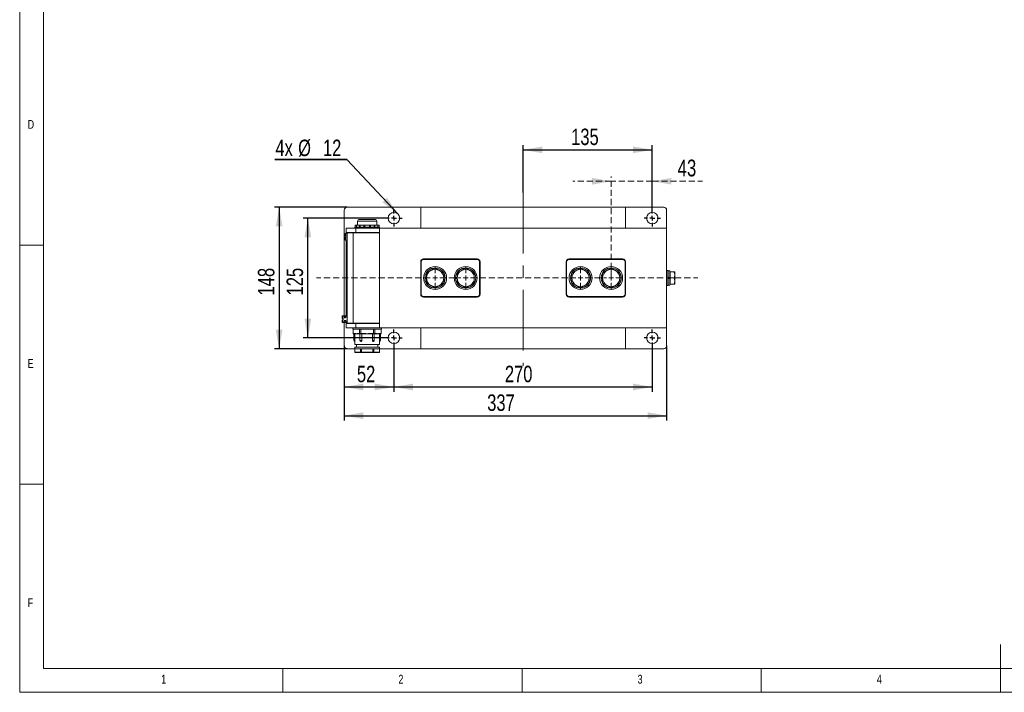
# Model space of a CAD drawing. Header units: millimetres. Extents: x 5 to 528, y 5 to 292.
# Tile 1 of 10: x 5 to 211, y 5 to 146. Entities that reach past the tile are written whole.
import ezdxf

# ---------------------------------------------------------------- set-up
doc = ezdxf.new("R2010")
doc.units = ezdxf.units.MM
doc.linetypes.add('CENTERX2', pattern=[20.32, 12.7, -2.54, 2.54, -2.54])
doc.linetypes.add('HIDDEN', pattern=[1.905, 1.27, -0.635])
doc.layers.add('1', color=7, linetype='Continuous')
doc.layers.add('2', color=7, linetype='HIDDEN', lineweight=15)
doc.styles.add('SLDTEXTSTYLE0', font='TXT', dxfattribs={"width": 0.75})
doc.dimstyles.new('SLDDIMSTYLE0', dxfattribs={"dimtxt": 3.439583, "dimasz": 4, "dimexe": 0, "dimexo": 0.0625, "dimgap": 0.859896, "dimtad": 1, "dimlfac": 5, "dimrnd": 1e-09, "dimzin": 12, "dimdsep": 46, "dimtxsty": 'SLDTEXTSTYLE0', "dimsah": 1, "dimcen": 0.09, "dimadec": 0, "dimazin": 3, "dimtfac": 1, "dimtofl": 0, "dimtmove": 0, "dimatfit": 3, "dimfxl": 1, "dimfrac": 2, "dimtolj": 1, "dimtzin": 12, "dimarcsym": 0})
doc.dimstyles.new('SLDDIMSTYLE2', dxfattribs={"dimtxt": 0.18, "dimasz": 4, "dimexe": 0, "dimexo": 0.0625, "dimgap": 0, "dimtad": 0, "dimtih": 1, "dimtoh": 1, "dimdec": 0, "dimrnd": 1e-09, "dimzin": 0, "dimdsep": 46, "dimtxsty": 'Standard', "dimsah": 1, "dimcen": 0.09, "dimadec": 0, "dimazin": 0, "dimtfac": 4, "dimtdec": 0, "dimtofl": 0, "dimtmove": 0, "dimatfit": 3, "dimfxl": 1, "dimfrac": 2, "dimtolj": 1, "dimtzin": 0, "dimarcsym": 0})
doc.dimstyles.new('SLDDIMSTYLE3', dxfattribs={"dimtxt": 3.5, "dimasz": 4, "dimexe": 0, "dimexo": 0.0625, "dimgap": 0.875, "dimtad": 1, "dimlfac": 5, "dimrnd": 1e-09, "dimzin": 12, "dimdsep": 46, "dimtxsty": 'SLDTEXTSTYLE0', "dimsah": 1, "dimcen": 0.09, "dimadec": 0, "dimazin": 3, "dimtfac": 1, "dimtmove": 0, "dimatfit": 0, "dimfxl": 1, "dimfrac": 2, "dimtolj": 1, "dimtzin": 12, "dimarcsym": 0})

# ---------------------------------------------------------------- blocks, each defined once
blk = doc.blocks.new('_D_9')
at = {"layer": '1'}
for p, q in [((72.83, 77.41), (72.83, 61.84)), ((140.23, 77.41), (140.23, 61.84)), ((72.83, 62.84), (140.23, 62.84))]:
    blk.add_line(p, q, dxfattribs=at)
for points in [[(72.83, 62.84), (76.83, 62.14), (76.83, 63.54)], [(140.23, 62.84), (136.23, 63.54), (136.23, 62.14)]]:
    blk.add_solid(points, dxfattribs=at)
at = {"layer": '1', "insert": (102.72, 67.28), "char_height": 3.44, "attachment_point": 1, "style": 'SLDTEXTSTYLE0'}
blk.add_mtext('337', dxfattribs=at)
blk = doc.blocks.new('_D_10')
at = {"layer": '1'}
for p, q in [((72.83, 77.41), (72.83, 67.84)), ((83.23, 77.41), (83.23, 67.84)), ((72.83, 68.84), (83.23, 68.84))]:
    blk.add_line(p, q, dxfattribs=at)
for points in [[(72.83, 68.84), (76.83, 68.14), (76.83, 69.54)], [(83.23, 68.84), (79.23, 69.54), (79.23, 68.14)]]:
    blk.add_solid(points, dxfattribs=at)
at = {"layer": '1', "insert": (75.49, 73.28), "char_height": 3.44, "attachment_point": 1, "style": 'SLDTEXTSTYLE0'}
blk.add_mtext('52', dxfattribs=at)
blk = doc.blocks.new('_D_11')
at = {"layer": '1'}
for p, q in [((83.23, 77.41), (83.23, 67.84)), ((137.23, 77.41), (137.23, 67.84)), ((83.23, 68.84), (137.23, 68.84))]:
    blk.add_line(p, q, dxfattribs=at)
for points in [[(83.23, 68.84), (87.23, 68.14), (87.23, 69.54)], [(137.23, 68.84), (133.23, 69.54), (133.23, 68.14)]]:
    blk.add_solid(points, dxfattribs=at)
at = {"layer": '1', "insert": (106.42, 73.28), "char_height": 3.44, "attachment_point": 1, "style": 'SLDTEXTSTYLE0'}
blk.add_mtext('270', dxfattribs=at)
blk = doc.blocks.new('_D_12')
at = {"layer": '1'}
for p, q in [((110.23, 109.47), (110.23, 119.42)), ((137.23, 105.83), (137.23, 119.42)), ((110.23, 118.42), (137.23, 118.42))]:
    blk.add_line(p, q, dxfattribs=at)
for points in [[(110.23, 118.42), (114.23, 117.72), (114.23, 119.12)], [(137.23, 118.42), (133.23, 119.12), (133.23, 117.72)]]:
    blk.add_solid(points, dxfattribs=at)
at = {"layer": '1', "insert": (120.27, 122.86), "char_height": 3.44, "attachment_point": 1, "style": 'SLDTEXTSTYLE0'}
blk.add_mtext('135', dxfattribs=at)
blk = doc.blocks.new('_D_13')
at = {"layer": '1'}
for p, q in [((81.52, 104.12), (64.23, 104.12)), ((65.23, 79.12), (65.23, 104.12)), ((81.52, 79.12), (64.23, 79.12))]:
    blk.add_line(p, q, dxfattribs=at)
for points in [[(65.23, 104.12), (64.53, 100.12), (65.93, 100.12)], [(65.23, 79.12), (65.93, 83.12), (64.53, 83.12)]]:
    blk.add_solid(points, dxfattribs=at)
at = {"layer": '1', "insert": (60.79, 87.98), "char_height": 3.44, "attachment_point": 1, "rotation": 90, "style": 'SLDTEXTSTYLE0'}
blk.add_mtext('125', dxfattribs=at)
blk = doc.blocks.new('_D_14')
at = {"layer": '1'}
for p, q in [((73.42, 106.42), (58.23, 106.42)), ((59.23, 106.42), (59.23, 76.82)), ((73.42, 76.82), (58.23, 76.82))]:
    blk.add_line(p, q, dxfattribs=at)
for points in [[(59.23, 106.42), (58.53, 102.42), (59.93, 102.42)], [(59.23, 76.82), (59.93, 80.82), (58.53, 80.82)]]:
    blk.add_solid(points, dxfattribs=at)
at = {"layer": '1', "insert": (54.79, 87.98), "char_height": 3.44, "attachment_point": 1, "rotation": 90, "style": 'SLDTEXTSTYLE0'}
blk.add_mtext('148', dxfattribs=at)
blk = doc.blocks.new('_D_15')
at = {"layer": '2'}
for p, q in [((128.63, 111.85), (120.63, 111.85)), ((128.63, 91.63), (128.63, 112.85)), ((137.23, 111.85), (128.63, 111.85)), ((137.23, 105.83), (137.23, 112.85)), ((137.23, 111.85), (147.69, 111.85))]:
    blk.add_line(p, q, dxfattribs=at)
for points in [[(128.63, 111.85), (124.63, 112.55), (124.63, 111.15)], [(137.23, 111.85), (141.23, 111.15), (141.23, 112.55)]]:
    blk.add_solid(points, dxfattribs=at)
at = {"layer": '2', "insert": (142.52, 116.37), "char_height": 3.5, "attachment_point": 1, "style": 'SLDTEXTSTYLE0'}
blk.add_mtext('43', dxfattribs=at)
blk = doc.blocks.new('SW_NOTE_5')
at = {"layer": '1', "color": 0}
for p, q in [((-15.05, 0), (0, 0)), ((0, 0), (-15.05, 0)), ((-15.05, 0), (0, 0)), ((0, 0), (-15.05, 0)), ((-15.05, 0), (0, 0)), ((0, 0), (-15.05, 0))]:
    blk.add_line(p, q, dxfattribs=at)
at = {"layer": '1', "color": 0, "char_height": 3.44, "attachment_point": 1, "style": 'SLDTEXTSTYLE0'}
for s, insert in [('4x', (-14.94, 4.16)), ('%%c', (-10.19, 4.16)), ('12', (-5, 4.16))]:
    blk.add_mtext(s, dxfattribs=dict(at, insert=insert))
blk = doc.blocks.new('SW_CENTERMARKSYMBOL_1')
at = {"layer": '1', "color": 0}
for p, q in [((-1, 0), (-1.7, 0)), ((0, 0), (-0.5, 0)), ((0, 1), (0, 1.7)), ((0, 0), (0, 0.5)), ((0, 0), (0, -0.5)), ((0, 0), (0.5, 0)), ((1, 0), (1.7, 0)), ((0, -1), (0, -1.7))]:
    blk.add_line(p, q, dxfattribs=at)
blk = doc.blocks.new('SW_CENTERMARKSYMBOL_2')
at = {"layer": '1', "color": 0}
for p, q in [((-1, 0), (-1.7, 0)), ((0, 0), (-0.5, 0)), ((0, 1), (0, 1.7)), ((0, 0), (0, 0.5)), ((0, 0), (0, -0.5)), ((0, 0), (0.5, 0)), ((1, 0), (1.7, 0)), ((0, -1), (0, -1.7))]:
    blk.add_line(p, q, dxfattribs=at)
blk = doc.blocks.new('SW_CENTERMARKSYMBOL_3')
at = {"layer": '1', "color": 0}
for p, q in [((-1, 0), (-1.7, 0)), ((0, 0), (-0.5, 0)), ((0, 1), (0, 1.7)), ((0, 0), (0, 0.5)), ((0, 0), (0, -0.5)), ((0, 0), (0.5, 0)), ((1, 0), (1.7, 0)), ((0, -1), (0, -1.7))]:
    blk.add_line(p, q, dxfattribs=at)
blk = doc.blocks.new('SW_CENTERMARKSYMBOL_4')
at = {"layer": '1', "color": 0}
for p, q in [((-1, 0), (-1.7, 0)), ((0, 0), (-0.5, 0)), ((0, 1), (0, 1.7)), ((0, 0), (0, 0.5)), ((0, 0), (0, -0.5)), ((0, 0), (0.5, 0)), ((1, 0), (1.7, 0)), ((0, -1), (0, -1.7))]:
    blk.add_line(p, q, dxfattribs=at)
blk = doc.blocks.new('SW_CENTERMARKSYMBOL_5')
at = {"layer": '2', "color": 0}
for p, q in [((0, 1), (0, 2.9)), ((6.4, 1), (6.4, 2.9)), ((30.4, 1), (30.4, 2.9)), ((36.8, 1), (36.8, 2.9)), ((-1, 0), (-24.77, 0)), ((0, 0), (-0.5, 0)), ((0, 0), (0, 0.5)), ((0, 0), (0, -0.5)), ((0, 0), (0.5, 0)), ((1, 0), (5.4, 0)), ((6.4, 0), (5.9, 0)), ((6.4, 0), (6.4, 0.5)), ((6.4, 0), (6.4, -0.5)), ((6.4, 0), (6.9, 0)), ((7.4, 0), (29.4, 0)), ((30.4, 0), (29.9, 0)), ((30.4, 0), (30.4, 0.5)), ((30.4, 0), (30.4, -0.5)), ((30.4, 0), (30.9, 0)), ((31.4, 0), (35.8, 0)), ((36.8, 0), (36.3, 0)), ((36.8, 0), (36.8, 0.5)), ((36.8, 0), (36.8, -0.5)), ((36.8, 0), (37.3, 0)), ((37.8, 0), (39.7, 0)), ((0, -1), (0, -2.9)), ((6.4, -1), (6.4, -2.9)), ((30.4, -1), (30.4, -2.9)), ((36.8, -1), (36.8, -2.9))]:
    blk.add_line(p, q, dxfattribs=at)

msp = doc.modelspace()

# ---------------------------------------------------------------- linework, layer by layer
at = {"color": 7, "linetype": 'Continuous', "lineweight": 0}
for p, q in [((5, 292), (5, 5)), ((10, 287), (10, 10)), ((5, 98.5), (10, 98.5)), ((10, 48.5), (5, 48.5)), ((210, 5), (210, 15)), ((10, 10), (410, 10)), ((60, 5), (60, 10)), ((110, 10), (110, 5)), ((160, 5), (160, 10)), ((5, 5), (415, 5))]:
    msp.add_line(p, q, dxfattribs=at)
at = {"color": 7, "linetype": 'Continuous', "lineweight": 15}
for p, q in [((72.8293, 105.823), (72.8293, 83.723)), ((88.8293, 106.423), (73.4293, 106.423)), ((88.8293, 106.423), (131.6293, 106.423)), ((88.8293, 102.023), (88.8293, 106.423)), ((139.6293, 106.423), (131.6293, 106.423)), ((131.6293, 106.423), (131.6293, 102.023)), ((140.2293, 102.023), (140.2293, 105.823)), ((75.6293, 103.483), (75.6293, 102.683)), ((79.6293, 103.483), (75.6293, 103.483)), ((76.0293, 103.883), (79.2293, 103.883)), ((79.6293, 102.683), (79.6293, 103.483)), ((73.4293, 101.023), (73.1684, 101.0002)), ((73.1684, 101.0002), (73.1684, 100.223)), ((73.2293, 101.123), (73.2293, 102.023)), ((73.2293, 102.023), (75.2293, 102.023)), ((75.2293, 101.123), (73.2293, 101.123)), ((73.2293, 101.123), (73.2293, 101.0055)), ((73.4293, 101.063), (73.4293, 82.183)), ((73.4293, 101.063), (74.7293, 101.063)), ((74.0293, 101.063), (74.0293, 101.123)), ((74.7293, 101.063), (74.7293, 82.183)), ((74.7293, 101.063), (80.2293, 101.063)), ((75.0293, 102.283), (75.0293, 102.023)), ((80.2293, 102.283), (75.0293, 102.283)), ((75.1431, 102.683), (75.1431, 102.283)), ((75.1431, 102.683), (75.4092, 102.683)), ((75.2293, 102.023), (75.2293, 101.123)), ((80.2293, 102.023), (75.2293, 102.023)), ((80.2293, 101.123), (75.2293, 101.123)), ((75.2293, 101.123), (75.2293, 101.063)), ((75.4092, 102.683), (75.4092, 102.283)), ((75.4092, 102.683), (76.0051, 102.683)), ((76.0051, 102.683), (76.0051, 102.283)), ((76.1455, 102.683), (76.0051, 102.683)), ((76.1362, 102.683), (76.1362, 102.283)), ((76.1362, 102.683), (76.9646, 102.683)), ((76.9646, 102.683), (76.9646, 102.283)), ((77.1564, 102.683), (76.9646, 102.683)), ((77.1564, 102.283), (77.1564, 102.683)), ((77.1564, 102.683), (78.1022, 102.683)), ((78.1022, 102.683), (78.1022, 102.283)), ((78.294, 102.683), (78.1022, 102.683)), ((78.294, 102.283), (78.294, 102.683)), ((78.294, 102.683), (79.1224, 102.683)), ((79.2536, 102.683), (79.1132, 102.683)), ((79.1224, 102.283), (79.1224, 102.683)), ((79.2536, 102.283), (79.2536, 102.683)), ((79.2536, 102.683), (79.8495, 102.683)), ((79.8495, 102.283), (79.8495, 102.683)), ((79.8495, 102.683), (80.1156, 102.683)), ((80.1156, 102.283), (80.1156, 102.683)), ((80.2293, 102.023), (80.2293, 102.283)), ((80.2293, 102.023), (80.2293, 81.223)), ((80.2293, 102.023), (140.2293, 102.023)), ((140.2293, 102.023), (140.2293, 81.223)), ((72.9493, 100.343), (72.9493, 100.7611)), ((72.9493, 99.6849), (72.9493, 100.103)), ((73.1493, 100.343), (73.1493, 100.103)), ((73.1684, 100.223), (73.1684, 99.4458)), ((73.1684, 99.4458), (73.4293, 99.423)), ((73.2293, 99.4405), (73.2293, 83.723)), ((88.8293, 95.023), (88.9293, 95.023)), ((88.8293, 88.223), (88.8293, 95.023)), ((88.9293, 95.023), (88.9293, 88.223)), ((89.4293, 95.623), (89.4293, 95.523)), ((89.4293, 95.623), (100.6293, 95.623)), ((100.6293, 95.523), (89.4293, 95.523)), ((100.6293, 95.623), (100.6293, 95.523)), ((101.1293, 95.023), (101.2293, 95.023)), ((101.1293, 88.223), (101.1293, 95.023)), ((101.2293, 95.023), (101.2293, 88.223)), ((119.2293, 95.023), (119.3293, 95.023)), ((119.2293, 88.223), (119.2293, 95.023)), ((119.3293, 95.023), (119.3293, 88.223)), ((119.8293, 95.623), (131.0293, 95.623)), ((119.8293, 95.623), (119.8293, 95.523)), ((131.0293, 95.523), (119.8293, 95.523)), ((131.0293, 95.623), (131.0293, 95.523)), ((131.5293, 95.023), (131.6293, 95.023)), ((131.5293, 88.223), (131.5293, 95.023)), ((131.6293, 95.023), (131.6293, 88.223)), ((140.5493, 93.223), (140.2293, 93.223)), ((140.2513, 93.023), (140.2293, 93.023)), ((140.2513, 93.023), (140.2513, 90.223)), ((140.2713, 92.723), (140.2513, 92.723)), ((140.2713, 91.748), (140.2713, 92.723)), ((140.5493, 93.223), (140.5493, 91.623)), ((140.8693, 93.103), (140.5493, 93.103)), ((140.8693, 93.103), (140.8693, 91.703)), ((140.9893, 92.923), (140.8693, 92.923)), ((140.9893, 92.273), (140.9893, 92.923)), ((140.9893, 92.923), (141.8132, 92.923)), ((141.8132, 92.923), (141.9293, 92.273)), ((141.9293, 92.923), (141.9293, 92.273)), ((89.7219, 91.728), (90.0293, 91.728)), ((90.0293, 91.518), (89.7219, 91.518)), ((96.1219, 91.728), (96.4293, 91.728)), ((96.4293, 91.518), (96.1219, 91.518)), ((120.1219, 91.728), (120.4293, 91.728)), ((120.4293, 91.518), (120.1219, 91.518)), ((126.5219, 91.728), (126.8293, 91.728)), ((126.8293, 91.518), (126.5219, 91.518)), ((140.2713, 91.748), (140.2513, 91.748)), ((140.2713, 91.498), (140.2513, 91.498)), ((140.2713, 91.498), (140.2713, 91.748)), ((140.2713, 90.523), (140.2713, 91.498)), ((140.8693, 91.703), (140.5493, 91.703)), ((140.5493, 91.623), (140.5493, 90.023)), ((140.5493, 91.543), (140.8693, 91.543)), ((140.7893, 91.543), (140.7893, 91.703)), ((140.8693, 91.543), (140.8693, 91.703)), ((140.8693, 91.543), (140.8693, 90.143)), ((140.9893, 91.623), (140.9893, 92.273)), ((140.9893, 91.623), (141.8132, 91.623)), ((140.9893, 90.973), (140.9893, 91.623)), ((140.9893, 90.323), (140.9893, 90.973)), ((141.8132, 91.623), (141.9293, 90.973)), ((141.9293, 90.973), (141.9293, 92.273)), ((141.9293, 90.323), (141.9293, 90.973)), ((140.2293, 90.223), (140.2513, 90.223)), ((140.2293, 90.023), (140.5493, 90.023)), ((140.2713, 90.523), (140.2513, 90.523)), ((140.5493, 90.143), (140.8693, 90.143)), ((140.8693, 90.323), (140.9893, 90.323)), ((140.9893, 90.323), (141.8132, 90.323)), ((88.8293, 88.223), (88.9293, 88.223)), ((89.4293, 87.723), (100.6293, 87.723)), ((89.4293, 87.723), (89.4293, 87.623)), ((100.6293, 87.623), (89.4293, 87.623)), ((100.6293, 87.723), (100.6293, 87.623)), ((101.1293, 88.223), (101.2293, 88.223)), ((119.2293, 88.223), (119.3293, 88.223)), ((119.8293, 87.723), (131.0293, 87.723)), ((119.8293, 87.723), (119.8293, 87.623)), ((131.0293, 87.623), (119.8293, 87.623)), ((131.0293, 87.723), (131.0293, 87.623)), ((131.5293, 88.223), (131.6293, 88.223)), ((72.4293, 83.143), (72.4293, 83.683)), ((72.4293, 82.363), (72.4293, 82.903)), ((73.4293, 83.723), (72.4693, 83.723)), ((72.4693, 83.723), (72.4693, 83.143)), ((72.6493, 83.143), (72.4693, 83.143)), ((72.4693, 82.903), (72.6493, 82.903)), ((72.4693, 82.903), (72.4693, 82.323)), ((72.6493, 82.903), (72.6493, 83.143)), ((72.4693, 82.323), (73.4293, 82.323)), ((72.8293, 82.323), (72.8293, 77.423)), ((73.2293, 82.323), (73.2293, 82.123)), ((73.2293, 81.223), (73.2293, 82.123)), ((73.2293, 82.123), (75.2293, 82.123)), ((75.2293, 81.223), (73.2293, 81.223)), ((73.4293, 82.183), (74.7293, 82.183)), ((74.0293, 82.123), (74.0293, 82.183)), ((74.6293, 81.223), (74.6293, 80.943)), ((80.6293, 80.943), (74.6293, 80.943)), ((74.7293, 82.183), (80.2293, 82.183)), ((74.7293, 80.043), (74.7293, 80.943)), ((75.2293, 82.183), (75.2293, 82.123)), ((75.2293, 82.123), (75.2293, 81.223)), ((80.2293, 82.123), (75.2293, 82.123)), ((80.2293, 81.223), (75.2293, 81.223)), ((76.0293, 80.043), (76.0293, 80.943)), ((76.3293, 80.043), (76.3293, 80.943)), ((78.9293, 80.043), (78.9293, 80.943)), ((79.2293, 80.043), (79.2293, 80.943)), ((80.2293, 81.223), (140.2293, 81.223)), ((80.5293, 80.043), (80.5293, 80.943)), ((80.6293, 80.943), (80.6293, 81.223)), ((88.8293, 76.823), (88.8293, 81.223)), ((92.2293, 81.223), (92.2293, 81.201)), ((97.2293, 81.201), (92.2293, 81.201)), ((92.902, 81.181), (92.902, 81.201)), ((92.902, 81.181), (93.9751, 81.181)), ((93.9751, 81.181), (93.9751, 81.201)), ((94.6748, 81.181), (94.6748, 81.201)), ((94.893, 81.181), (94.893, 81.201)), ((94.9475, 81.181), (94.9475, 81.201)), ((95.793, 81.181), (95.793, 81.201)), ((96.6384, 81.181), (96.6384, 81.201)), ((96.6657, 81.181), (96.6657, 81.201)), ((97.2293, 81.201), (97.2293, 81.223)), ((123.2293, 81.223), (123.2293, 81.201)), ((128.2293, 81.201), (123.2293, 81.201)), ((123.902, 81.181), (123.902, 81.201)), ((123.902, 81.181), (124.9751, 81.181)), ((124.9751, 81.181), (124.9751, 81.201)), ((125.6748, 81.181), (125.6748, 81.201)), ((126.0293, 81.181), (126.0293, 81.201)), ((126.7657, 81.181), (126.7657, 81.201)), ((126.7657, 81.181), (127.2566, 81.181)), ((127.2566, 81.181), (127.2566, 81.201)), ((128.2293, 81.201), (128.2293, 81.223)), ((131.6293, 81.223), (131.6293, 76.823)), ((140.2293, 77.423), (140.2293, 81.223)), ((74.7293, 80.043), (75.0224, 80.043)), ((75.109, 79.943), (74.8293, 79.943)), ((74.8312, 79.943), (74.8312, 78.543)), ((74.8312, 78.543), (75.0389, 78.543)), ((75.0312, 78.343), (75.0312, 77.743)), ((75.0389, 78.543), (75.0389, 79.943)), ((75.3793, 79.943), (75.109, 79.943)), ((75.8229, 79.943), (75.3793, 79.943)), ((75.7363, 80.043), (76.0293, 80.043)), ((76.1025, 79.943), (75.8229, 79.943)), ((76.0293, 80.043), (76.3293, 80.043)), ((76.3561, 79.943), (76.1025, 79.943)), ((76.1303, 79.943), (76.1303, 78.543)), ((76.1303, 78.543), (76.5072, 78.543)), ((76.3293, 80.043), (76.9154, 80.043)), ((76.9154, 79.943), (76.3561, 79.943)), ((76.5072, 78.543), (76.5072, 79.943)), ((76.9154, 79.943), (76.9154, 80.043)), ((77.6293, 79.943), (76.9154, 79.943)), ((78.3432, 79.943), (77.6293, 79.943)), ((78.3432, 80.043), (78.9293, 80.043)), ((78.3432, 80.043), (78.3432, 79.943)), ((78.9025, 79.943), (78.3432, 79.943)), ((78.7514, 79.943), (78.7514, 78.543)), ((78.7514, 78.543), (79.1284, 78.543)), ((79.1561, 79.943), (78.9025, 79.943)), ((78.9293, 80.043), (79.2293, 80.043)), ((79.1284, 78.543), (79.1284, 79.943)), ((79.4358, 79.943), (79.1561, 79.943)), ((79.2293, 80.043), (79.5224, 80.043)), ((79.8793, 79.943), (79.4358, 79.943)), ((80.1497, 79.943), (79.8793, 79.943)), ((80.4293, 79.943), (80.1497, 79.943)), ((80.2197, 79.943), (80.2197, 78.543)), ((80.2197, 78.543), (80.4274, 78.543)), ((80.2274, 77.743), (80.2274, 78.343)), ((80.2363, 80.043), (80.5293, 80.043)), ((80.4274, 78.543), (80.4274, 79.943)), ((73.4293, 76.823), (75.0581, 76.823)), ((80.2274, 77.743), (75.0312, 77.743)), ((75.0581, 77.143), (75.0581, 76.843)), ((75.0581, 77.143), (80.2005, 77.143)), ((75.0581, 76.083), (75.0581, 76.843)), ((75.0581, 76.843), (75.0596, 76.843)), ((75.0596, 76.843), (76.2695, 76.843)), ((75.0635, 76.843), (75.0635, 76.083)), ((75.4293, 77.743), (75.4293, 77.143)), ((76.2634, 76.083), (76.2634, 76.843)), ((76.2695, 76.843), (76.278, 76.843)), ((76.278, 76.843), (76.278, 76.083)), ((76.278, 76.843), (76.3437, 76.843)), ((76.3437, 76.843), (76.4095, 76.843)), ((76.4095, 76.083), (76.4095, 76.843)), ((76.4095, 76.843), (76.4194, 76.843)), ((76.4194, 76.843), (78.8392, 76.843)), ((76.4295, 76.843), (76.4295, 76.083)), ((78.8292, 76.083), (78.8292, 76.843)), ((78.8392, 76.843), (78.8492, 76.843)), ((78.8492, 76.843), (78.8492, 76.083)), ((78.8492, 76.843), (78.9149, 76.843)), ((78.9149, 76.843), (78.9806, 76.843)), ((78.9806, 76.083), (78.9806, 76.843)), ((78.9806, 76.843), (78.9892, 76.843)), ((78.9892, 76.843), (80.199, 76.843)), ((78.9953, 76.843), (78.9953, 76.083)), ((79.8293, 77.143), (79.8293, 77.743)), ((80.1951, 76.083), (80.1951, 76.843)), ((80.199, 76.843), (80.2005, 76.843)), ((80.2005, 76.843), (80.2005, 77.143)), ((80.2005, 76.843), (80.2005, 76.083)), ((80.2005, 76.823), (88.8293, 76.823)), ((131.6293, 76.823), (88.8293, 76.823)), ((131.6293, 76.823), (139.6293, 76.823)), ((75.0635, 76.083), (75.0581, 76.083)), ((75.0635, 76.083), (76.2634, 76.083)), ((76.298, 76.043), (75.0981, 76.043)), ((76.278, 76.083), (76.2634, 76.083)), ((76.278, 76.083), (76.4095, 76.083)), ((76.4295, 76.043), (76.298, 76.043)), ((76.4295, 76.083), (76.4095, 76.083)), ((76.4295, 76.083), (78.8292, 76.083)), ((76.4295, 76.083), (76.4295, 76.043)), ((78.8292, 76.043), (76.4295, 76.043)), ((78.8492, 76.083), (78.8292, 76.083)), ((78.8292, 76.043), (78.8292, 76.083)), ((78.9606, 76.043), (78.8292, 76.043)), ((78.8492, 76.083), (78.9806, 76.083)), ((80.1605, 76.043), (78.9606, 76.043)), ((78.9953, 76.083), (78.9806, 76.083)), ((78.9953, 76.083), (80.1951, 76.083)), ((80.2005, 76.083), (80.1951, 76.083))]:
    msp.add_line(p, q, dxfattribs=at)
at = {"color": 7, "linetype": 'Continuous', "lineweight": 15, "flags": 128}
for points in [[(76.278, 76.083), (76.2784, 76.0752), (76.2795, 76.0677), (76.2814, 76.0608), (76.2839, 76.0547), (76.2869, 76.0497), (76.2904, 76.046), (76.2941, 76.0438), (76.298, 76.043)], [(76.4295, 76.043), (76.4255, 76.0438), (76.4218, 76.046), (76.4183, 76.0497), (76.4153, 76.0547), (76.4128, 76.0608), (76.411, 76.0677), (76.4098, 76.0752), (76.4095, 76.083)], [(78.8492, 76.083), (78.8488, 76.0752), (78.8477, 76.0677), (78.8458, 76.0608), (78.8433, 76.0547), (78.8403, 76.0497), (78.8368, 76.046), (78.8331, 76.0438), (78.8292, 76.043)], [(78.9606, 76.043), (78.9645, 76.0438), (78.9683, 76.046), (78.9717, 76.0497), (78.9748, 76.0547), (78.9773, 76.0608), (78.9791, 76.0677), (78.9802, 76.0752), (78.9806, 76.083)]]:
    msp.add_lwpolyline(points, dxfattribs=at)
at = {"color": 7, "linetype": 'Continuous', "lineweight": 15}
for centre, radius in [((83.2293, 104.123), 1.2), ((137.2293, 104.123), 1.2), ((91.8293, 91.623), 2.4), ((98.2293, 91.623), 2.4), ((122.2293, 91.623), 2.4), ((128.6293, 91.623), 2.4), ((83.2293, 79.123), 1.2), ((137.2293, 79.123), 1.2)]:
    msp.add_circle(centre, radius, dxfattribs=at)
for centre, radius, start, end in [((73.4293, 105.823), 0.6, 90, 180), ((139.6293, 105.823), 0.6, 0, 90), ((76.0293, 103.483), 0.4, 90, 180), ((79.2293, 103.483), 0.4, 0, 90), ((73.1893, 100.7611), 0.24, 95, 180), ((73.1893, 99.6849), 0.24, 180, 265), ((89.4293, 95.023), 0.6, 90, 180), ((89.4293, 95.023), 0.5, 90, 180), ((100.6293, 95.023), 0.6, 0, 90), ((100.6293, 95.023), 0.5, 0, 90), ((119.8293, 95.023), 0.6, 90, 180), ((119.8293, 95.023), 0.5, 90, 180), ((131.0293, 95.023), 0.6, 0, 90), ((131.0293, 95.023), 0.5, 0, 90), ((91.8293, 91.623), 2.11, 182.85239, 177.14761), ((91.8293, 91.623), 1.8, 120, 180), ((91.8293, 91.623), 1.8, 60, 120), ((91.8293, 91.623), 1.8, 0, 60), ((98.2293, 91.623), 2.11, 182.85239, 177.14761), ((98.2293, 91.623), 1.8, 120, 180), ((98.2293, 91.623), 1.8, 60, 120), ((98.2293, 91.623), 1.8, 0, 60), ((122.2293, 91.623), 2.11, 182.85239, 177.14761), ((122.2293, 91.623), 1.8, 120, 180), ((122.2293, 91.623), 1.8, 60, 120), ((122.2293, 91.623), 1.8, 0, 60), ((128.6293, 91.623), 2.11, 182.85239, 177.14761), ((128.6293, 91.623), 1.8, 120, 180), ((128.6293, 91.623), 1.8, 60, 120), ((128.6293, 91.623), 1.8, 0, 60), ((91.8293, 91.623), 1.8, 180, 240), ((91.8293, 91.623), 1.8, 300, 0), ((98.2293, 91.623), 1.8, 180, 240), ((98.2293, 91.623), 1.8, 300, 0), ((122.2293, 91.623), 1.8, 180, 240), ((122.2293, 91.623), 1.8, 300, 0), ((128.6293, 91.623), 1.8, 180, 240), ((128.6293, 91.623), 1.8, 300, 0), ((91.8293, 91.623), 1.8, 240, 300), ((98.2293, 91.623), 1.8, 240, 300), ((122.2293, 91.623), 1.8, 240, 300), ((128.6293, 91.623), 1.8, 240, 300), ((89.4293, 88.223), 0.6, 180, 270), ((89.4293, 88.223), 0.5, 180, 270), ((100.6293, 88.223), 0.5, 270, 0), ((100.6293, 88.223), 0.6, 270, 0), ((119.8293, 88.223), 0.6, 180, 270), ((119.8293, 88.223), 0.5, 180, 270), ((131.0293, 88.223), 0.5, 270, 0), ((131.0293, 88.223), 0.6, 270, 0), ((72.4693, 83.683), 0.04, 90, 180), ((72.4693, 82.363), 0.04, 180, 270), ((74.8293, 80.043), 0.1, 180, 270), ((75.0312, 78.543), 0.2, 180, 270), ((75.1162, 80.0367), 0.094, 176.190145, 265.596548), ((75.8301, 80.0367), 0.094, 176.188296, 265.598397), ((76.3303, 78.543), 0.2, 180, 270), ((78.9284, 78.543), 0.2, 270, 0), ((79.4286, 80.0367), 0.094, 274.402377, 3.81093), ((80.1424, 80.0367), 0.094, 274.402377, 3.81093), ((80.2274, 78.543), 0.2, 270, 0), ((80.4293, 80.043), 0.1, 270, 0), ((73.4293, 77.423), 0.6, 180, 270), ((139.6293, 77.423), 0.6, 270, 0), ((75.0981, 76.083), 0.04, 180, 270), ((75.101, 76.0805), 0.0376, 176.185766, 265.597155), ((76.3009, 76.0805), 0.0376, 176.190125, 265.597674), ((78.9577, 76.0805), 0.0376, 274.400393, 3.811808), ((80.1576, 76.0805), 0.0376, 274.402326, 3.809875), ((80.1605, 76.083), 0.04, 270, 0)]:
    msp.add_arc(centre, radius, start, end, dxfattribs=at)
for centre, major_axis, ratio, start_param, end_param in [((72.9893, 83.023), (0, -0.3111), 0.70710678, 2.758576, 3.52453838), ((76.1025, 80.043), (0, 0.1), 0.73205081, 1.57079633, 3.14159265), ((76.3561, 80.043), (0, 0.1), 0.26794919, 1.57079633, 3.14159265), ((78.9025, 80.043), (0, 0.1), 0.26794919, 3.14159265, 4.71238898), ((79.1561, 80.043), (0, 0.1), 0.73205081, 3.14159265, 4.71238898)]:
    msp.add_ellipse(centre, major_axis=major_axis, ratio=ratio, start_param=start_param, end_param=end_param, dxfattribs=at)
for points, knots in [([(73.1493, 100.343), (73.1388, 100.343), (73.1023, 100.343), (73.0442, 100.343), (72.9881, 100.343), (72.9548, 100.343), (72.951, 100.343), (72.9493, 100.343)], [0, 0, 0, 0, 0.09516837, 0.33018274, 0.56637623, 0.80513354, 1, 1, 1, 1]), ([(72.9493, 100.103), (72.9493, 100.103), (72.9496, 100.103), (72.9616, 100.103), (73.0058, 100.103), (73.0705, 100.103), (73.1232, 100.103), (73.1493, 100.103)], [0, 0, 0, 0, 0.0203987, 0.27338364, 0.52041859, 0.76213609, 1, 1, 1, 1]), ([(90.9293, 93.1818), (90.908, 93.1695), (90.7464, 93.0763), (90.4418, 92.9004), (90.1677, 92.7421), (90.0293, 92.6622)], [0, 0, 0, 0, 0.07008971, 0.53078361, 1, 1, 1, 1]), ([(90.0293, 92.6622), (90.0293, 92.5958), (90.0293, 92.2575), (90.0293, 91.9057), (90.0293, 91.623)], [0, 0, 0, 0, 0.196352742, 1, 1, 1, 1]), ([(91.8293, 93.7015), (91.6832, 93.6171), (91.3881, 93.4467), (91.0832, 93.2707), (90.9293, 93.1818)], [0, 0, 0, 0, 0.49545803, 1, 1, 1, 1]), ([(92.7293, 93.1818), (92.708, 93.1942), (92.5464, 93.2874), (92.2418, 93.4633), (91.9677, 93.6216), (91.8293, 93.7015)], [0, 0, 0, 0, 0.07008967, 0.53078482, 1, 1, 1, 1]), ([(93.6293, 92.6622), (93.4832, 92.7466), (93.1881, 92.9169), (92.8832, 93.093), (92.7293, 93.1818)], [0, 0, 0, 0, 0.49545808, 1, 1, 1, 1]), ([(93.6293, 91.623), (93.6293, 91.9057), (93.6293, 92.2575), (93.6293, 92.5958), (93.6293, 92.6622)], [0, 0, 0, 0, 0.80364726, 1, 1, 1, 1]), ([(97.3293, 93.1818), (97.308, 93.1695), (97.1464, 93.0763), (96.8418, 92.9004), (96.5677, 92.7421), (96.4293, 92.6622)], [0, 0, 0, 0, 0.07009094, 0.53078482, 1, 1, 1, 1]), ([(96.4293, 92.6622), (96.4293, 92.5958), (96.4293, 92.2575), (96.4293, 91.9057), (96.4293, 91.623)], [0, 0, 0, 0, 0.196352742, 1, 1, 1, 1]), ([(98.2293, 93.7015), (98.0832, 93.6171), (97.7881, 93.4467), (97.4832, 93.2707), (97.3293, 93.1818)], [0, 0, 0, 0, 0.49545834, 1, 1, 1, 1]), ([(99.1293, 93.1818), (99.108, 93.1942), (98.9464, 93.2874), (98.6418, 93.4633), (98.3677, 93.6216), (98.2293, 93.7015)], [0, 0, 0, 0, 0.07008972, 0.53078453, 1, 1, 1, 1]), ([(100.0293, 92.6622), (99.8832, 92.7466), (99.5881, 92.9169), (99.2832, 93.093), (99.1293, 93.1818)], [0, 0, 0, 0, 0.49545808, 1, 1, 1, 1]), ([(100.0293, 91.623), (100.0293, 91.9057), (100.0293, 92.2575), (100.0293, 92.5958), (100.0293, 92.6622)], [0, 0, 0, 0, 0.80364726, 1, 1, 1, 1]), ([(121.3293, 93.1818), (121.308, 93.1695), (121.1464, 93.0763), (120.8418, 92.9004), (120.5677, 92.7421), (120.4293, 92.6622)], [0, 0, 0, 0, 0.07009033, 0.53078421, 1, 1, 1, 1]), ([(120.4293, 92.6622), (120.4293, 92.5958), (120.4293, 92.2575), (120.4293, 91.9057), (120.4293, 91.623)], [0, 0, 0, 0, 0.196352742, 1, 1, 1, 1]), ([(122.2293, 93.7015), (122.0832, 93.6171), (121.7881, 93.4467), (121.4832, 93.2707), (121.3293, 93.1818)], [0, 0, 0, 0, 0.49545773, 1, 1, 1, 1]), ([(123.1293, 93.1818), (123.108, 93.1942), (122.9464, 93.2874), (122.6418, 93.4633), (122.3677, 93.6216), (122.2293, 93.7015)], [0, 0, 0, 0, 0.07008972, 0.53078393, 1, 1, 1, 1]), ([(124.0293, 92.6622), (123.8832, 92.7466), (123.5881, 92.9169), (123.2832, 93.093), (123.1293, 93.1818)], [0, 0, 0, 0, 0.49545808, 1, 1, 1, 1]), ([(124.0293, 91.623), (124.0293, 91.9057), (124.0293, 92.2575), (124.0293, 92.5958), (124.0293, 92.6622)], [0, 0, 0, 0, 0.80364726, 1, 1, 1, 1]), ([(127.7293, 93.1818), (127.708, 93.1695), (127.5464, 93.0763), (127.2418, 92.9004), (126.9677, 92.7421), (126.8293, 92.6622)], [0, 0, 0, 0, 0.07008971, 0.53078361, 1, 1, 1, 1]), ([(126.8293, 92.6622), (126.8293, 92.5958), (126.8293, 92.2575), (126.8293, 91.9057), (126.8293, 91.623)], [0, 0, 0, 0, 0.196352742, 1, 1, 1, 1]), ([(128.6293, 93.7015), (128.4832, 93.6171), (128.1881, 93.4467), (127.8832, 93.2707), (127.7293, 93.1818)], [0, 0, 0, 0, 0.49545803, 1, 1, 1, 1]), ([(129.5293, 93.1818), (129.508, 93.1942), (129.3464, 93.2874), (129.0418, 93.4633), (128.7677, 93.6216), (128.6293, 93.7015)], [0, 0, 0, 0, 0.0700909, 0.53078482, 1, 1, 1, 1]), ([(130.4293, 92.6622), (130.2832, 92.7466), (129.9881, 92.9169), (129.6832, 93.093), (129.5293, 93.1818)], [0, 0, 0, 0, 0.49545808, 1, 1, 1, 1]), ([(130.4293, 91.623), (130.4293, 91.9057), (130.4293, 92.2575), (130.4293, 92.5958), (130.4293, 92.6622)], [0, 0, 0, 0, 0.80364726, 1, 1, 1, 1]), ([(141.9293, 92.923), (141.9279, 92.923), (141.9222, 92.923), (141.8602, 92.923), (141.8132, 92.923)], [0, 0, 0, 0, 0.24185133, 1, 1, 1, 1]), ([(90.0293, 91.623), (90.0293, 91.5455), (90.0293, 91.1939), (90.0293, 90.8511), (90.0293, 90.5838)], [0, 0, 0, 0, 0.220363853, 1, 1, 1, 1]), ([(90.0293, 90.5838), (90.1755, 90.4994), (90.4705, 90.3291), (90.7755, 90.153), (90.9293, 90.0641)], [0, 0, 0, 0, 0.49545808, 1, 1, 1, 1]), ([(92.7293, 90.0641), (92.7507, 90.0765), (92.9122, 90.1697), (93.2168, 90.3456), (93.491, 90.5039), (93.6293, 90.5838)], [0, 0, 0, 0, 0.07008971, 0.53078361, 1, 1, 1, 1]), ([(93.6293, 90.5838), (93.6293, 90.8511), (93.6293, 91.1939), (93.6293, 91.5455), (93.6293, 91.623)], [0, 0, 0, 0, 0.77963615, 1, 1, 1, 1]), ([(96.4293, 91.623), (96.4293, 91.5455), (96.4293, 91.1939), (96.4293, 90.8511), (96.4293, 90.5838)], [0, 0, 0, 0, 0.220363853, 1, 1, 1, 1]), ([(96.4293, 90.5838), (96.5755, 90.4994), (96.8705, 90.3291), (97.1755, 90.153), (97.3293, 90.0641)], [0, 0, 0, 0, 0.49545808, 1, 1, 1, 1]), ([(99.1293, 90.0641), (99.1507, 90.0765), (99.3122, 90.1697), (99.6168, 90.3456), (99.891, 90.5039), (100.0293, 90.5838)], [0, 0, 0, 0, 0.07009033, 0.53078421, 1, 1, 1, 1]), ([(100.0293, 90.5838), (100.0293, 90.8511), (100.0293, 91.1939), (100.0293, 91.5455), (100.0293, 91.623)], [0, 0, 0, 0, 0.77963615, 1, 1, 1, 1]), ([(120.4293, 91.623), (120.4293, 91.5455), (120.4293, 91.1939), (120.4293, 90.8511), (120.4293, 90.5838)], [0, 0, 0, 0, 0.220363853, 1, 1, 1, 1]), ([(120.4293, 90.5838), (120.5755, 90.4994), (120.8705, 90.3291), (121.1755, 90.153), (121.3293, 90.0641)], [0, 0, 0, 0, 0.49545808, 1, 1, 1, 1]), ([(123.1293, 90.0641), (123.1507, 90.0765), (123.3122, 90.1697), (123.6168, 90.3456), (123.891, 90.5039), (124.0293, 90.5838)], [0, 0, 0, 0, 0.07009094, 0.53078482, 1, 1, 1, 1]), ([(124.0293, 90.5838), (124.0293, 90.8511), (124.0293, 91.1939), (124.0293, 91.5455), (124.0293, 91.623)], [0, 0, 0, 0, 0.77963615, 1, 1, 1, 1]), ([(126.8293, 91.623), (126.8293, 91.5455), (126.8293, 91.1939), (126.8293, 90.8511), (126.8293, 90.5838)], [0, 0, 0, 0, 0.220363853, 1, 1, 1, 1]), ([(126.8293, 90.5838), (126.9755, 90.4994), (127.2705, 90.3291), (127.5755, 90.153), (127.7293, 90.0641)], [0, 0, 0, 0, 0.49545808, 1, 1, 1, 1]), ([(129.5293, 90.0641), (129.5507, 90.0765), (129.7122, 90.1697), (130.0168, 90.3456), (130.291, 90.5039), (130.4293, 90.5838)], [0, 0, 0, 0, 0.07008971, 0.53078361, 1, 1, 1, 1]), ([(130.4293, 90.5838), (130.4293, 90.8511), (130.4293, 91.1939), (130.4293, 91.5455), (130.4293, 91.623)], [0, 0, 0, 0, 0.77963615, 1, 1, 1, 1]), ([(141.9293, 92.273), (141.9292, 92.2576), (141.9276, 92.0381), (141.8683, 91.823), (141.8132, 91.623)], [0, 0, 0, 0, 0.07021492, 1, 1, 1, 1]), ([(141.9293, 90.973), (141.9292, 90.9576), (141.9276, 90.7381), (141.8683, 90.523), (141.8132, 90.323)], [0, 0, 0, 0, 0.07021464, 1, 1, 1, 1]), ([(90.9293, 90.0641), (90.9507, 90.0518), (91.1122, 89.9586), (91.4168, 89.7827), (91.691, 89.6244), (91.8293, 89.5445)], [0, 0, 0, 0, 0.0700909, 0.53078482, 1, 1, 1, 1]), ([(91.8293, 89.5445), (91.9755, 89.6289), (92.2705, 89.7992), (92.5755, 89.9753), (92.7293, 90.0641)], [0, 0, 0, 0, 0.49545803, 1, 1, 1, 1]), ([(97.3293, 90.0641), (97.3507, 90.0518), (97.5122, 89.9586), (97.8168, 89.7827), (98.091, 89.6244), (98.2293, 89.5445)], [0, 0, 0, 0, 0.07008972, 0.53078393, 1, 1, 1, 1]), ([(98.2293, 89.5445), (98.3755, 89.6289), (98.6705, 89.7992), (98.9755, 89.9753), (99.1293, 90.0641)], [0, 0, 0, 0, 0.49545773, 1, 1, 1, 1]), ([(121.3293, 90.0641), (121.3507, 90.0518), (121.5122, 89.9586), (121.8168, 89.7827), (122.091, 89.6244), (122.2293, 89.5445)], [0, 0, 0, 0, 0.07008972, 0.53078453, 1, 1, 1, 1]), ([(122.2293, 89.5445), (122.3755, 89.6289), (122.6705, 89.7992), (122.9755, 89.9753), (123.1293, 90.0641)], [0, 0, 0, 0, 0.49545834, 1, 1, 1, 1]), ([(127.7293, 90.0641), (127.7507, 90.0518), (127.9122, 89.9586), (128.2168, 89.7827), (128.491, 89.6244), (128.6293, 89.5445)], [0, 0, 0, 0, 0.07008967, 0.53078482, 1, 1, 1, 1]), ([(128.6293, 89.5445), (128.7755, 89.6289), (129.0705, 89.7992), (129.3755, 89.9753), (129.5293, 90.0641)], [0, 0, 0, 0, 0.49545803, 1, 1, 1, 1]), ([(141.8132, 90.323), (141.8602, 90.323), (141.9222, 90.323), (141.9279, 90.323), (141.9293, 90.323)], [0, 0, 0, 0, 0.75814867, 1, 1, 1, 1]), ([(72.4693, 83.143), (72.4649, 83.143), (72.456, 83.143), (72.4441, 83.143), (72.4351, 83.143), (72.4301, 83.143), (72.4295, 83.143), (72.4293, 83.143)], [0, 0, 0, 0, 0.21055518, 0.42109237, 0.63299495, 0.84788315, 1, 1, 1, 1]), ([(72.4293, 82.903), (72.4298, 82.903), (72.4307, 82.903), (72.4377, 82.903), (72.4481, 82.903), (72.4593, 82.903), (72.4666, 82.903), (72.4693, 82.903)], [0, 0, 0, 0, 0.21909608, 0.43826629, 0.65556447, 0.86950305, 1, 1, 1, 1]), ([(72.9893, 83.2949), (72.9731, 83.2959), (72.9404, 83.2979), (72.878, 83.3189), (72.8101, 83.3656), (72.7563, 83.4408), (72.7368, 83.5198), (72.7562, 83.5874), (72.81, 83.6349), (72.878, 83.6577), (72.9403, 83.6666), (72.9893, 83.6688), (73.0382, 83.6666), (73.1006, 83.6578), (73.1686, 83.6349), (73.2224, 83.5874), (73.2418, 83.5198), (73.2224, 83.4409), (73.1686, 83.3656), (73.1006, 83.3189), (73.0382, 83.2979), (73.0056, 83.2959), (72.9893, 83.2949)], [0, 0, 0, 0, 0.03018825, 0.06072425, 0.12238613, 0.18558483, 0.2498577, 0.3142913, 0.37761324, 0.43923544, 0.4696689, 0.49997494, 0.53028521, 0.56068002, 0.62244318, 0.68574503, 0.75002713, 0.814341, 0.87763588, 0.93930798, 0.96975698, 1, 1, 1, 1]), ([(72.9893, 82.378), (72.9731, 82.3784), (72.9404, 82.3792), (72.878, 82.3883), (72.8101, 82.411), (72.7563, 82.4585), (72.7368, 82.526), (72.7562, 82.605), (72.81, 82.6802), (72.878, 82.7273), (72.9403, 82.7476), (72.9893, 82.7528), (73.0382, 82.7476), (73.1006, 82.7274), (73.1686, 82.6802), (73.2224, 82.605), (73.2418, 82.5261), (73.2224, 82.4585), (73.1686, 82.411), (73.1006, 82.3883), (73.0382, 82.3792), (73.0056, 82.3784), (72.9893, 82.378)], [0, 0, 0, 0, 0.03018823, 0.06072423, 0.12238601, 0.18558499, 0.24985792, 0.31429145, 0.37761319, 0.43923545, 0.46966888, 0.49997489, 0.53028515, 0.5606799, 0.6224429, 0.6857451, 0.75002719, 0.81434104, 0.87763586, 0.93930809, 0.96975698, 1, 1, 1, 1]), ([(72.9893, 83.2949), (73.0039, 83.2958), (73.0329, 83.2975), (73.0883, 83.3154), (73.1488, 83.3549), (73.1894, 83.4086), (73.2064, 83.4528), (73.2108, 83.485), (73.2064, 83.5145), (73.1894, 83.5487), (73.1488, 83.5807), (73.0884, 83.5982), (73.0329, 83.6049), (72.9893, 83.6066), (72.9456, 83.6049), (72.8902, 83.5982), (72.8298, 83.5807), (72.7892, 83.5487), (72.7722, 83.5144), (72.7679, 83.4849), (72.7722, 83.4527), (72.7892, 83.4086), (72.8299, 83.3549), (72.8903, 83.3154), (72.9457, 83.2975), (72.9748, 83.2958), (72.9893, 83.2949)], [0, 0, 0, 0, 0.031237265, 0.062532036, 0.124988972, 0.187452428, 0.21879442, 0.249973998, 0.2813057, 0.312463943, 0.374930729, 0.437480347, 0.468715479, 0.500026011, 0.531329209, 0.562605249, 0.625010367, 0.687498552, 0.718827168, 0.750137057, 0.781260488, 0.812619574, 0.874987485, 0.937435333, 0.968817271, 1, 1, 1, 1]), ([(72.9451, 82.7464), (72.9314, 82.7427), (72.8898, 82.7315), (72.8299, 82.6906), (72.7892, 82.6373), (72.7722, 82.5931), (72.7679, 82.561), (72.7722, 82.5314), (72.7892, 82.4972), (72.8299, 82.4652), (72.8903, 82.4479), (72.9457, 82.4409), (72.9748, 82.4403), (72.9893, 82.44)], [0, 0, 0, 0, 0.06551027, 0.19883877, 0.33234381, 0.39927678, 0.46617068, 0.53266499, 0.59966421, 0.73291158, 0.86633122, 0.93337842, 1, 1, 1, 1]), ([(72.9893, 82.44), (73.0039, 82.4403), (73.0329, 82.4409), (73.0883, 82.4479), (73.1488, 82.4652), (73.1894, 82.4972), (73.2064, 82.5315), (73.2108, 82.5611), (73.2064, 82.5932), (73.1895, 82.6374), (73.1488, 82.6907), (73.0888, 82.7315), (73.0472, 82.7427), (73.0335, 82.7464)], [0, 0, 0, 0, 0.06673194, 0.13358703, 0.26701387, 0.40045362, 0.46740895, 0.53401776, 0.60095255, 0.66751512, 0.80096298, 0.93458746, 1, 1, 1, 1]), ([(75.0224, 80.043), (75.0558, 80.04), (75.1753, 80.0294), (75.2934, 79.9774), (75.3786, 79.9433), (75.3793, 79.943)], [0, 0, 0, 0, 0.27763066, 0.99380667, 1, 1, 1, 1]), ([(75.0389, 78.543), (75.0388, 78.5205), (75.0384, 78.4756), (75.036, 78.4157), (75.0333, 78.3704), (75.0315, 78.3464), (75.0313, 78.344), (75.0312, 78.343)], [0, 0, 0, 0, 0.21458536, 0.42916601, 0.64382623, 0.85843425, 1, 1, 1, 1]), ([(75.3793, 79.943), (75.38, 79.9433), (75.4653, 79.9774), (75.5833, 80.0294), (75.7029, 80.04), (75.7363, 80.043)], [0, 0, 0, 0, 0.00619621, 0.72237015, 1, 1, 1, 1]), ([(76.5072, 78.543), (76.5052, 78.5205), (76.5012, 78.4756), (76.4702, 78.4157), (76.425, 78.3704), (76.3754, 78.3464), (76.3431, 78.344), (76.3303, 78.343)], [0, 0, 0, 0, 0.21458501, 0.429164, 0.64382591, 0.85843092, 1, 1, 1, 1]), ([(76.9154, 80.043), (76.9822, 80.04), (77.2213, 80.0294), (77.4575, 79.9774), (77.6279, 79.9433), (77.6293, 79.943)], [0, 0, 0, 0, 0.27762998, 0.99380505, 1, 1, 1, 1]), ([(77.6293, 79.943), (77.6308, 79.9433), (77.8012, 79.9774), (78.0374, 80.0294), (78.2764, 80.04), (78.3432, 80.043)], [0, 0, 0, 0, 0.00619495, 0.72237002, 1, 1, 1, 1]), ([(78.9284, 78.343), (78.9088, 78.3452), (78.8698, 78.3496), (78.8168, 78.3839), (78.7763, 78.4345), (78.7546, 78.4908), (78.7523, 78.5281), (78.7514, 78.543)], [0, 0, 0, 0, 0.214193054, 0.428368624, 0.642768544, 0.857420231, 1, 1, 1, 1]), ([(79.5224, 80.043), (79.5558, 80.04), (79.6753, 80.0294), (79.7933, 79.9774), (79.8786, 79.9433), (79.8793, 79.943)], [0, 0, 0, 0, 0.27762837, 0.99380377, 1, 1, 1, 1]), ([(79.8793, 79.943), (79.88, 79.9433), (79.9652, 79.9774), (80.0834, 80.0294), (80.2029, 80.04), (80.2363, 80.043)], [0, 0, 0, 0, 0.00619333, 0.72237139, 1, 1, 1, 1]), ([(80.2274, 78.343), (80.2272, 78.3452), (80.2269, 78.3496), (80.2244, 78.3839), (80.2218, 78.4345), (80.22, 78.4908), (80.2198, 78.5281), (80.2197, 78.543)], [0, 0, 0, 0, 0.21418854, 0.42836986, 0.64276869, 0.85741971, 1, 1, 1, 1])]:
    msp.add_open_spline(points, degree=3, knots=knots, dxfattribs=at)
at = {"layer": '1', "linetype": 'CENTERX2', "lineweight": 0}
msp.add_line((110.2293, 109.4557), (110.2293, 73.2267), dxfattribs=at)
at = {"layer": '2'}
msp.add_line((132.4833, 91.623), (146.7824, 91.623), dxfattribs=at)

# ---------------------------------------------------------------- block references
at = {"layer": '1'}
for name, p in [('SW_NOTE_5', (73.3915, 116.39)), ('SW_CENTERMARKSYMBOL_1', (83.2293, 104.123)), ('SW_CENTERMARKSYMBOL_2', (137.2293, 104.123)), ('SW_CENTERMARKSYMBOL_4', (83.2293, 79.123)), ('SW_CENTERMARKSYMBOL_3', (137.2293, 79.123))]:
    msp.add_blockref(name, p, dxfattribs=at)
at = {"layer": '2'}
msp.add_blockref('SW_CENTERMARKSYMBOL_5', (91.8293, 91.623), dxfattribs=at)

# ---------------------------------------------------------------- texts
at = {"color": 7, "linetype": 'Continuous', "lineweight": 0, "char_height": 1.8521, "attachment_point": 1, "style": 'SLDTEXTSTYLE0'}
for s, insert in [('D', (6.6667, 124.668)), ('E', (6.6667, 74.668)), ('F', (6.6667, 24.668)), ('1', (34.5833, 8.668)), ('2', (84.1667, 8.668)), ('3', (134.1667, 8.668)), ('4', (184.1667, 8.668))]:
    msp.add_mtext(s, dxfattribs=dict(at, insert=insert))

# ---------------------------------------------------------------- dimensions: what is measured, and where the dimension line sits
at = {"layer": '1'}
for base, p1, p2, picture, middle in [((137.2293, 118.423), (110.2293, 109.4557), (137.2293, 105.823), '_D_12', (124.0851, 118.423)), ((140.2293, 62.843), (72.8293, 77.423), (140.2293, 77.423), '_D_9', (106.5293, 62.843)), ((83.2293, 68.843), (72.8293, 77.423), (83.2293, 77.423), '_D_10', (78.0293, 68.843)), ((137.2293, 68.843), (83.2293, 77.423), (137.2293, 77.423), '_D_11', (110.2293, 68.843))]:
    dim = msp.add_linear_dim(base=base, p1=p1, p2=p2, dimstyle='SLDDIMSTYLE0', dxfattribs=at)
    dim.commit()
    dim.dimension.update_dxf_attribs({"geometry": picture, "text_midpoint": middle, "dimtype": 160})
for base, p1, p2, picture, middle in [((59.227, 76.823), (73.4293, 106.423), (73.4293, 76.823), '_D_14', (59.227, 91.7938)), ((65.227, 104.123), (81.5293, 79.123), (81.5293, 104.123), '_D_13', (65.227, 91.7938))]:
    dim = msp.add_linear_dim(base=base, p1=p1, p2=p2, angle=90, dimstyle='SLDDIMSTYLE0', dxfattribs=at)
    dim.commit()
    dim.dimension.update_dxf_attribs({"geometry": picture, "text_midpoint": middle, "dimtype": 160})
at = {"layer": '2'}
dim = msp.add_linear_dim(base=(128.6293, 111.8549), p1=(137.2293, 105.823), p2=(128.6293, 91.623), dimstyle='SLDDIMSTYLE3', dxfattribs=at)
dim.commit()
dim.dimension.update_dxf_attribs({"geometry": '_D_15', "text_midpoint": (145.105, 111.8549), "dimtype": 160})

# ---------------------------------------------------------------- leaders
at = {"layer": '1'}
msp.add_leader([(84.0442, 105.0039), (73.3915, 116.39)], dimstyle='SLDDIMSTYLE2', dxfattribs=at)

doc.saveas('drawing.dxf')
